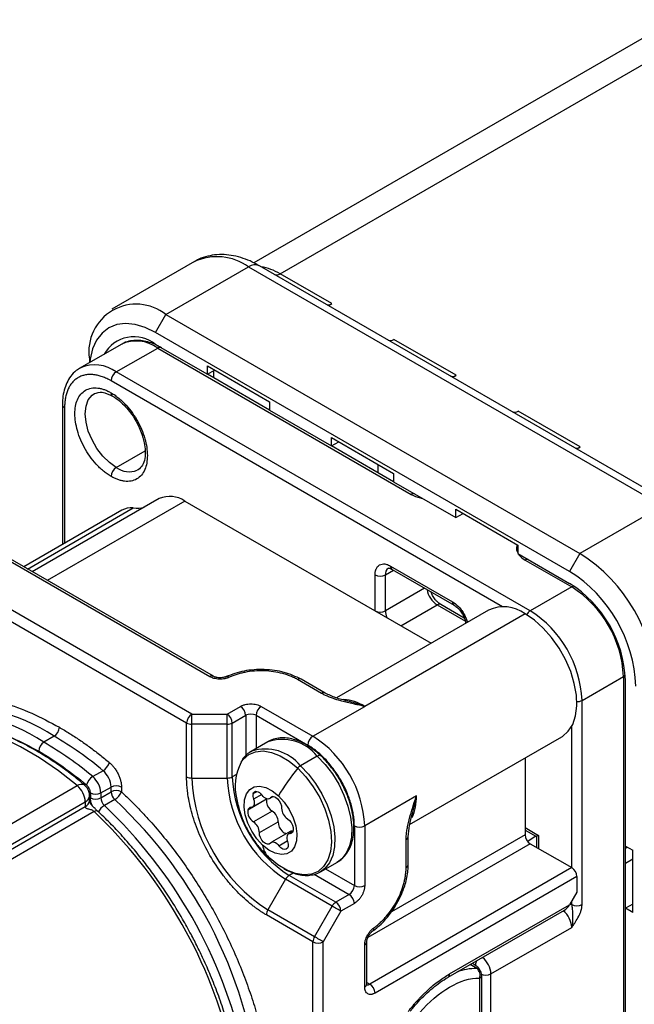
# Model space of a CAD drawing. Header units: millimetres. Extents: x 13 to 546, y 13 to 419.
# Tile 15 of 16: x 445 to 487, y 318 to 385. Entities that reach past the tile are written whole.
import ezdxf

# ---------------------------------------------------------------- set-up
doc = ezdxf.new("R2010")
doc.units = ezdxf.units.MM
doc.header["$LTSCALE"] = 2

msp = doc.modelspace()

# ---------------------------------------------------------------- linework, layer by layer
for p, q in [((491.252, 385.972), (461.372, 368.723)), ((463.176, 367.973), (493.135, 385.268)), ((457.318, 368.808), (451.676, 365.551)), ((455.376, 365.184), (461.018, 368.441)), ((461.018, 368.441), (489.302, 352.113)), ((490.052, 352.187), (461.768, 368.515)), ((466.712, 365.932), (463.176, 367.973)), ((466.478, 365.796), (466.712, 365.932)), ((454.669, 363.96), (455.376, 365.184)), ((455.376, 365.184), (483.66, 348.856)), ((482.953, 347.631), (454.669, 363.96)), ((475.197, 361.033), (470.954, 363.482)), ((452.31, 363.146), (449.482, 361.513)), ((451.982, 361.265), (454.81, 362.898)), ((454.669, 363.143), (454.642, 363.127)), ((454.669, 363.143), (458.204, 361.102)), ((454.81, 362.898), (472.134, 352.897)), ((454.95, 362.978), (454.952, 362.979)), ((450.143, 362.163), (450.143, 361.895)), ((449.536, 361.543), (449.482, 361.513)), ((458.204, 361.674), (462.447, 359.224)), ((458.204, 361.102), (458.204, 361.674)), ((480.266, 344.937), (451.982, 361.265)), ((458.204, 361.102), (458.699, 361.388)), ((462.447, 358.658), (458.209, 361.105)), ((458.629, 361.347), (458.629, 360.863)), ((474.963, 360.898), (475.197, 361.033)), ((478.371, 345.214), (451.628, 360.653)), ((450.482, 359.781), (450.513, 359.798)), ((448.3, 359.019), (448.3, 349.47)), ((448.446, 358.815), (448.446, 349.555)), ((462.447, 359.224), (462.447, 358.653)), ((462.447, 358.653), (466.69, 356.204)), ((483.682, 356.135), (479.44, 358.584)), ((466.69, 356.775), (470.932, 354.326)), ((466.69, 356.204), (466.69, 356.775)), ((466.69, 356.204), (467.185, 356.489)), ((470.932, 353.76), (466.695, 356.206)), ((483.448, 356), (483.682, 356.135)), ((451.982, 354.733), (453.955, 355.872)), ((469.872, 354.372), (469.872, 354.938)), ((453.482, 354.584), (453.408, 354.546)), ((470.932, 354.326), (470.932, 353.754)), ((470.932, 353.754), (475.175, 351.305)), ((454.916, 352.611), (446.242, 347.603)), ((456.666, 352.437), (447.267, 347.012)), ((456.666, 352.437), (473.498, 342.72)), ((489.302, 352.113), (483.66, 348.856)), ((458.365, 340.435), (439.369, 351.402)), ((458.615, 340.46), (439.619, 351.427)), ((452.353, 351.81), (445.654, 347.943)), ((445.911, 347.794), (453.141, 351.968)), ((475.175, 351.877), (479.418, 349.427)), ((475.175, 351.305), (475.175, 351.877)), ((475.175, 351.305), (475.67, 351.591)), ((457.139, 337.878), (434.304, 351.06)), ((456.785, 337.266), (433.951, 350.448)), ((479.418, 349.427), (479.418, 348.856)), ((479.418, 348.856), (482.953, 346.815)), ((483.66, 348.856), (482.953, 347.631)), ((470.72, 347.998), (474.963, 345.549)), ((479.912, 348.407), (483.094, 346.57)), ((469.659, 344.936), (469.659, 347.386)), ((470.367, 347.386), (470.927, 347.709)), ((470.367, 344.936), (470.367, 347.386)), ((470.824, 347.769), (475.066, 345.32)), ((473.049, 346.485), (470.367, 344.936)), ((473.585, 345.978), (473.461, 346.247)), ((483.094, 346.57), (480.266, 344.937)), ((471.427, 343.916), (473.902, 345.344)), ((473.902, 345.344), (475.833, 344.23)), ((475.757, 344.442), (474.152, 345.369)), ((477.413, 344.98), (467.022, 338.982)), ((479.912, 344.733), (468.952, 338.406)), ((466.009, 339.288), (464.356, 340.243)), ((466.259, 339.313), (464.606, 340.267)), ((483.802, 338.813), (486.63, 340.446)), ((486.63, 340.446), (486.63, 301.252)), ((486.771, 328.851), (486.771, 340.201)), ((483.802, 324.862), (483.802, 338.813)), ((457.139, 337.878), (459.553, 337.878)), ((457.139, 337.181), (457.139, 337.878)), ((459.553, 337.878), (460.467, 338.406)), ((459.553, 337.181), (459.553, 337.878)), ((461.881, 338.406), (465.417, 336.365)), ((465.417, 336.365), (468.952, 338.406)), ((456.785, 333.591), (456.785, 337.266)), ((459.553, 337.181), (457.139, 337.181)), ((457.139, 333.507), (457.139, 337.181)), ((459.553, 333.507), (459.553, 337.181)), ((459.906, 337.266), (460.821, 337.793)), ((459.906, 333.591), (459.906, 337.266)), ((460.821, 337.793), (460.821, 335.03)), ((461.528, 337.793), (465.063, 335.752)), ((461.528, 337.793), (461.528, 335.522)), ((483.094, 327.382), (483.094, 337.034)), ((447.739, 336.364), (447.032, 335.956)), ((462.335, 335.988), (461.19, 335.327)), ((472.022, 330.322), (482.412, 336.32)), ((461.19, 335.327), (461.233, 335.351)), ((465.707, 335.001), (464.562, 334.341)), ((479.912, 334.877), (479.912, 329.627)), ((451.076, 334.009), (450.369, 333.601)), ((457.139, 333.507), (459.553, 333.507)), ((460.19, 333.755), (459.906, 333.591)), ((431.051, 322.449), (449.309, 332.989)), ((450.214, 332.486), (450.214, 332.161)), ((450.921, 332.486), (451.628, 332.894)), ((450.921, 332.161), (451.628, 332.569)), ((450.921, 332.486), (450.921, 332.161)), ((451.628, 332.569), (451.628, 332.894)), ((452.335, 332.894), (452.335, 332.569)), ((461.325, 332.44), (461.595, 332.595)), ((431.603, 321.334), (449.86, 331.873)), ((449.86, 331.873), (449.86, 331.549)), ((450.153, 331.957), (450.153, 332.282)), ((451.878, 332.034), (451.171, 331.626)), ((460.974, 331.34), (462.254, 332.078)), ((461.288, 331.529), (462.258, 332.089)), ((461.914, 332.373), (461.357, 332.052)), ((462.258, 332.089), (462.254, 332.078)), ((462.457, 332.101), (462.693, 332.237)), ((462.657, 332.236), (462.518, 332.156)), ((472.488, 332.282), (468.952, 330.241)), ((449.86, 331.549), (431.718, 321.075)), ((450.464, 331.218), (431.957, 320.534)), ((462.637, 331.244), (461.357, 330.505)), ((461.758, 329.773), (463.038, 330.511)), ((472.165, 330.911), (472.188, 330.996)), ((472.188, 330.996), (472.213, 331.085)), ((463.858, 329.855), (462.578, 329.116)), ((464.058, 329.867), (463.747, 329.688)), ((463.853, 329.715), (464.036, 329.82)), ((468.245, 330.241), (468.245, 326.158)), ((468.952, 330.241), (468.952, 326.158)), ((479.912, 330.117), (480.832, 329.586)), ((479.912, 329.948), (480.685, 329.502)), ((463.094, 328.879), (463.663, 329.208)), ((479.912, 329.627), (470.783, 324.357)), ((471.781, 327.383), (471.781, 329.292)), ((471.927, 327.587), (471.927, 329.496)), ((480.12, 329.181), (480.054, 329.219)), ((480.635, 329.53), (480.12, 329.181)), ((480.12, 329.136), (480.12, 329.181)), ((480.685, 329.502), (480.685, 328.773)), ((480.832, 329.586), (480.832, 328.688)), ((480.266, 329.015), (469.17, 322.609)), ((480.266, 329.015), (483.094, 327.382)), ((486.771, 328.851), (487.266, 328.566)), ((486.776, 324.608), (486.776, 328.848)), ((486.904, 328.775), (486.776, 328.701)), ((487.266, 324.32), (487.266, 328.566)), ((462.384, 328.1), (462.427, 328.062)), ((462.387, 328.103), (462.598, 327.92)), ((462.602, 327.905), (462.427, 328.062)), ((465.94, 327.099), (467.084, 327.76)), ((487.266, 327.952), (486.776, 327.669)), ((465.94, 327.099), (465.897, 327.075)), ((466.278, 327.294), (468.245, 326.158)), ((483.094, 327.382), (469.306, 319.422)), ((463.545, 326.591), (462.338, 324.5)), ((466.727, 324.754), (463.545, 326.591)), ((464.074, 327.016), (463.795, 326.855)), ((466.977, 325.018), (463.795, 326.855)), ((465.501, 326.926), (467.892, 325.546)), ((483.448, 326.769), (469.659, 318.809)), ((483.448, 326.769), (483.448, 325.708)), ((467.892, 325.546), (466.977, 325.018)), ((483.448, 325.708), (482.953, 324.851)), ((483.094, 324.862), (483.094, 325.096)), ((465.52, 322.664), (462.338, 324.5)), ((465.52, 322.664), (466.727, 324.754)), ((467.331, 324.406), (466.124, 322.315)), ((468.245, 324.934), (467.331, 324.406)), ((474.647, 319.886), (482.599, 324.477)), ((474.751, 320.115), (482.953, 324.851)), ((483.001, 324.934), (483.094, 324.862)), ((487.266, 324.891), (486.771, 324.605)), ((486.771, 316.603), (486.771, 324.605)), ((487.266, 324.32), (486.771, 324.605)), ((465.417, 322.315), (462.235, 324.152)), ((477.579, 320.115), (483.094, 323.299)), ((465.417, 310.256), (465.417, 322.315)), ((466.124, 310.188), (466.124, 322.315)), ((468.952, 319.218), (468.952, 322.098)), ((469.099, 319.422), (469.099, 322.302)), ((476.608, 320.494), (476.154, 320.756)), ((476.698, 320.471), (476.178, 320.771)), ((476.311, 320.847), (476.518, 320.727)), ((476.801, 319.834), (476.801, 310.517)), ((476.948, 310.721), (476.948, 320.038)), ((477.579, 311.133), (477.579, 320.115)), ((469.099, 319.541), (469.306, 319.422))]:
    msp.add_line(p, q)
at = {"flags": 128}
for points in [[(454.669, 363.96), (453.961, 364.304), (453.27, 364.511), (452.614, 364.576), (452.009, 364.497), (451.469, 364.276), (451.008, 363.919), (450.637, 363.434), (450.365, 362.833), (450.199, 362.132), (450.171, 361.911)], [(451.982, 354.733), (451.51, 355.067), (451.061, 355.507), (450.659, 356.031), (450.323, 356.613), (450.071, 357.223), (449.914, 357.831), (449.86, 358.407), (449.914, 358.922), (450.071, 359.349), (450.323, 359.667), (450.482, 359.781)], [(482.412, 336.32), (482.47, 336.355), (482.865, 336.7), (483.165, 337.171), (483.36, 337.755), (483.445, 338.431), (483.416, 339.178), (483.274, 339.973), (483.025, 340.79), (482.676, 341.602), (482.238, 342.383), (481.725, 343.109), (481.154, 343.756), (480.544, 344.303), (479.912, 344.733)], [(449.309, 332.989), (448.032, 333.992), (446.741, 334.877), (445.444, 335.637), (444.151, 336.268), (442.871, 336.764), (441.614, 337.122), (440.388, 337.34), (439.203, 337.415), (438.067, 337.347), (436.989, 337.137), (435.976, 336.786), (435.316, 336.461)], [(460.51, 334.581), (460.654, 334.778), (461.031, 335.108), (461.488, 335.303), (462.011, 335.355), (462.581, 335.262), (463.178, 335.029), (463.784, 334.662), (464.376, 334.175)], [(465.944, 335.037), (465.927, 335.049), (465.886, 335.059), (465.835, 335.054), (465.774, 335.035), (465.707, 335.001)], [(465.707, 335.001), (466.249, 334.432), (466.744, 333.786), (467.177, 333.081), (467.535, 332.339), (467.808, 331.583), (467.986, 330.837), (468.065, 330.121), (468.041, 329.459), (467.917, 328.87), (467.695, 328.373), (467.382, 327.982), (467.084, 327.76)], [(464.376, 334.175), (464.936, 333.584), (465.443, 332.908), (465.88, 332.172), (466.233, 331.4), (466.49, 330.618), (466.642, 329.854), (466.683, 329.132), (466.612, 328.478), (466.432, 327.914), (466.149, 327.459), (465.772, 327.129), (465.315, 326.935), (464.792, 326.883), (464.223, 326.975), (463.625, 327.209), (463.019, 327.575), (462.602, 327.905)], [(464.562, 334.341), (465.104, 333.771), (465.599, 333.125), (466.032, 332.42), (466.391, 331.678), (466.663, 330.922), (466.841, 330.176), (466.92, 329.46), (466.896, 328.798), (466.772, 328.209), (466.55, 327.712), (466.237, 327.321), (465.94, 327.099)], [(449.309, 332.989), (449.444, 333.055), (449.567, 333.091), (449.675, 333.096), (449.763, 333.07), (449.796, 333.048)], [(461.981, 328.925), (461.583, 329.36), (461.24, 329.869), (460.971, 330.42), (460.791, 330.983), (460.713, 331.523), (460.739, 332.011), (460.868, 332.417), (461.094, 332.718), (461.402, 332.896), (461.775, 332.941), (462.191, 332.851), (462.626, 332.63), (463.055, 332.292)], [(461.325, 332.44), (461.363, 332.517), (461.421, 332.571), (461.494, 332.599), (461.578, 332.598), (461.671, 332.57), (461.765, 332.515), (461.857, 332.436), (461.942, 332.338)], [(461.357, 332.052), (461.39, 331.946), (461.406, 331.843), (461.406, 331.748), (461.39, 331.665), (461.357, 331.596), (461.311, 331.545), (461.251, 331.513), (461.182, 331.502)], [(462.518, 332.156), (462.468, 332.108), (462.407, 332.081), (462.336, 332.074), (462.258, 332.089), (462.176, 332.125), (462.094, 332.18), (462.015, 332.252), (461.942, 332.338)], [(463.055, 332.292), (463.452, 331.856), (463.796, 331.348), (464.065, 330.797), (464.244, 330.234), (464.323, 329.694), (464.297, 329.206), (464.167, 328.8), (463.942, 328.499), (463.634, 328.321), (463.261, 328.276), (462.845, 328.366), (462.409, 328.586), (461.981, 328.925)], [(462.518, 332.156), (462.606, 332.223), (462.723, 332.235), (462.856, 332.189), (462.99, 332.09), (463.111, 331.95), (463.206, 331.783), (463.263, 331.608), (463.278, 331.444)], [(450.702, 331.253), (450.684, 331.265), (450.643, 331.276), (450.591, 331.271), (450.531, 331.251), (450.464, 331.218)], [(463.678, 330.712), (463.811, 330.606), (463.929, 330.461), (464.018, 330.291), (464.07, 330.117), (464.077, 329.957), (464.04, 329.827), (463.963, 329.744), (463.853, 329.715)], [(462.517, 329.061), (462.429, 328.994), (462.312, 328.982), (462.179, 329.028), (462.045, 329.127), (461.924, 329.267), (461.83, 329.434), (461.772, 329.609), (461.758, 329.773)], [(462.517, 329.061), (462.567, 329.109), (462.628, 329.136), (462.7, 329.143), (462.778, 329.128), (462.859, 329.092), (462.942, 329.037), (463.021, 328.965), (463.094, 328.879)], [(463.678, 329.165), (463.723, 328.991), (463.723, 328.834), (463.68, 328.711), (463.597, 328.636), (463.484, 328.615), (463.352, 328.653), (463.217, 328.744), (463.094, 328.879)], [(467.331, 324.406), (467.275, 324.438), (467.208, 324.477), (467.133, 324.52), (467.051, 324.568), (466.966, 324.617), (466.882, 324.665), (466.801, 324.712), (466.727, 324.754)], [(466.124, 322.315), (466.068, 322.347), (466.001, 322.386), (465.925, 322.43), (465.844, 322.477), (465.759, 322.526), (465.675, 322.574), (465.594, 322.621), (465.52, 322.664)]]:
    msp.add_lwpolyline(points, dxfattribs=at)
for centre, radius, start, end in [((458.854, 365.455), 3.688, 54.0761, 114.61344), ((461.457, 367.828), 0.754, 65.68605, 125.61817), ((461.307, 364.924), 3.575, 58.48849, 80.90743), ((462.941, 368.303), 0.406, 247.38745, 305.46835), ((453.348, 362.655), 3.242, 51.28179, 188.72896), ((466.476, 366.262), 0.406, 247.38745, 305.46835), ((453.19, 361.328), 2.341, 50.81942, 150.66837), ((470.719, 363.813), 0.406, 247.38745, 305.46835), ((453.353, 360.931), 2.448, 53.47043, 115.21911), ((454.963, 362.676), 0.269, 77.17035, 124.54941), ((450.518, 359.276), 2.47, 53.64399, 113.41657), ((452.396, 360.618), 0.768, 122.60548, 177.39452), ((474.961, 361.364), 0.406, 247.38745, 305.46835), ((451.865, 359.806), 0.239, 172.69649, 236.42037), ((448.551, 359.046), 0.253, 186.88464, 245.52084), ((479.204, 358.915), 0.406, 247.38745, 305.46835), ((483.447, 356.465), 0.406, 247.38745, 305.46835), ((452.396, 354.086), 0.768, 122.60548, 177.39452), ((452.867, 355.951), 1.506, 233.99832, 291.07428), ((455.635, 350.955), 1.805, 55.20065, 113.48889), ((472.287, 352.675), 0.269, 77.17035, 124.54941), ((453.364, 354.202), 2.246, 264.30399, 283.62805), ((452.991, 350.669), 1.307, 83.41856, 119.18612), ((477.576, 339.301), 11.327, 2.48713, 57.51287), ((470.958, 347.968), 0.24, 172.74417, 235.94365), ((480.065, 348.185), 0.269, 77.17035, 124.54941), ((470.013, 348.068), 0.769, 242.60967, 297.39033), ((470.842, 347.446), 0.479, 123.82448, 187.27907), ((477.723, 339.386), 9.764, 2.38686, 57.61314), ((478.516, 339.844), 8.263, 2.4764, 57.5236), ((483.258, 346.315), 0.303, 87.87216, 122.6321), ((474.737, 346.648), 1.548, 189.52803, 237.36599), ((478.986, 340.116), 7.651, 2.4763, 57.5237), ((474.049, 345.14), 0.251, 65.69288, 125.61758), ((475.199, 345.518), 0.239, 172.63762, 237.01451), ((470.013, 345.618), 0.769, 242.60967, 297.39033), ((471.683, 344.964), 1.317, 181.2261, 201.89949), ((478.458, 342.794), 2.423, 53.12723, 115.56231), ((480.654, 344.319), 0.73, 122.12573, 151.08171), ((476.158, 338.483), 7.651, 2.4763, 57.5237), ((486.491, 340.715), 0.303, 297.36377, 332.0978), ((458.511, 340.237), 0.246, 64.85706, 126.30963), ((459.553, 340.238), 0.211, 47.14816, 108.19396), ((464.501, 340.052), 0.24, 64.04663, 127.25309), ((466.154, 339.098), 0.239, 63.36201, 127.3214), ((467.246, 335.669), 3.225, 58.05813, 85.25585), ((483.46, 339.459), 0.73, 268.91742, 297.8692), ((440.253, 325.678), 12.312, 56.59123, 97.47244), ((440.997, 326.18), 12.214, 56.49256, 98.59555), ((457.553, 337.231), 0.768, 122.60548, 177.39452), ((459.139, 337.231), 0.768, 2.60548, 57.39452), ((460.053, 337.758), 0.768, 2.60548, 57.39452), ((461.174, 337.111), 0.769, 62.60967, 117.39033), ((462.295, 337.758), 0.768, 122.60548, 177.39452), ((457.124, 337.902), 0.721, 241.95976, 271.1441), ((459.567, 337.902), 0.721, 268.8559, 298.04024), ((447.325, 337.011), 0.768, 302.60548, 357.39452), ((447.446, 335.308), 0.768, 122.60548, 177.39452), ((435.117, 315.527), 23.65, 49.83976, 59.74706), ((435.824, 315.935), 23.65, 49.83976, 59.74706), ((463.315, 333.08), 3.068, 38.76765, 108.63342), ((465.831, 335.717), 0.768, 122.60548, 177.39452), ((461.309, 329.91), 7.651, 2.4764, 57.5236), ((462.154, 332.394), 3.096, 38.9424, 107.30859), ((450.57, 334.846), 0.978, 301.16498, 343.41041), ((463.625, 332.935), 3.523, 152.15603, 194.56486), ((450.064, 332.814), 1.567, 2.93108, 49.72757), ((478.211, 323.057), 17.748, 141.21419, 148.64484), ((464.928, 333.743), 0.7, 121.43483, 141.92716), ((450.875, 332.764), 0.978, 121.16498, 163.41041), ((449.356, 332.406), 1.567, 2.93108, 49.72757), ((457.124, 334.228), 0.721, 241.95976, 271.1441), ((468.384, 333.995), 11.256, 182.48735, 237.51265), ((459.567, 334.228), 0.721, 268.8559, 298.04024), ((468.185, 333.88), 8.64, 182.4763, 237.5237), ((468.314, 333.955), 8.416, 182.4764, 237.5236), ((448.296, 331.793), 1.567, 2.93108, 49.72757), ((450.568, 333.168), 0.769, 242.60967, 297.39033), ((451.982, 332.211), 0.769, 62.60967, 117.39033), ((451.982, 331.887), 0.769, 62.60967, 117.39033), ((452.41, 332.609), 0.783, 182.92563, 227.19983), ((451.317, 332.977), 1.097, 300.7859, 338.17608), ((449.653, 332.331), 0.503, 294.37531, 354.29773), ((449.653, 332.007), 0.503, 294.37466, 354.3052), ((450.568, 332.843), 0.769, 242.60967, 297.39033), ((451.703, 332.201), 0.783, 182.92563, 227.19983), ((430.192, 308.775), 31.801, 5.53361, 47.00432), ((461.923, 332.294), 0.615, 166.35788, 203.18285), ((462.745, 331.941), 0.51, 164.38549, 191.58627), ((463.143, 332.003), 0.912, 190.36996, 236.32109), ((469.259, 332.173), 3.231, 334.94422, 1.93177), ((427.656, 307.205), 33.118, 14.49239, 46.47494), ((451.778, 330.633), 1.164, 121.43097, 151.30093), ((428.529, 307.727), 32.922, 12.64506, 46.54649), ((461.794, 331.211), 0.83, 171.05004, 238.24292), ((461.182, 331.288), 0.214, 89.98914, 166.0936), ((462.154, 330.504), 0.884, 0.49887, 56.86818), ((464.161, 331.452), 0.884, 180.49887, 236.86818), ((460.874, 329.765), 0.884, 0.49887, 56.86818), ((463.93, 330.522), 0.892, 180.65906, 227.31414), ((463.669, 330.185), 0.469, 222.88015, 263.9387), ((463.971, 329.639), 0.243, 69.20324, 117.61921), ((468.599, 330.923), 0.769, 242.60967, 297.39033), ((464.244, 329.407), 0.615, 166.35788, 203.18285), ((463.853, 329.501), 0.214, 89.98914, 166.0936), ((471.689, 329.512), 0.239, 292.66969, 356.63818), ((480.68, 329.662), 0.768, 182.60548, 237.39452), ((463.365, 329.092), 1.395, 186.89077, 225.31044), ((471.676, 327.613), 0.252, 294.4229, 353.75362), ((482.68, 326.734), 0.768, 2.60548, 57.39452), ((464.177, 326.243), 0.721, 121.95467, 151.14439), ((467.478, 326.193), 0.768, 302.60548, 357.39452), ((468.599, 326.841), 0.769, 242.60967, 297.39033), ((467.478, 324.899), 0.768, 2.60548, 57.39452), ((462.956, 324.127), 0.721, 148.85627, 178.0435), ((467.359, 324.406), 0.721, 121.95467, 151.14439), ((466.563, 324.371), 0.768, 2.60548, 57.39452), ((481.531, 323.219), 1.566, 2.93117, 50.76665), ((483.448, 325.544), 0.769, 242.60967, 297.39033), ((469.374, 323.226), 0.212, 312.50066, 12.77779), ((466.138, 322.29), 0.721, 148.85627, 178.0435), ((465.77, 322.997), 0.769, 242.60967, 297.39033), ((468.86, 322.319), 0.24, 292.7304, 356.0297), ((476.015, 320.035), 1.566, 2.93117, 50.76665), ((476.627, 316.707), 3.787, 90.28733, 111.26708), ((477.215, 320.707), 0.696, 154.58625, 178.28123), ((476.28, 320.04), 0.56, 338.42179, 54.20936), ((476.609, 320.315), 0.179, 60.11636, 90.40719), ((474.513, 320.085), 0.24, 303.89671, 7.27184), ((476.702, 320.059), 0.246, 293.69223, 355.03132), ((477.225, 320.797), 0.769, 242.60967, 297.39033), ((468.849, 319.447), 0.251, 294.37466, 354.3052), ((469.153, 319.645), 0.271, 258.28258, 304.43946), ((468.892, 318.774), 0.768, 2.60548, 57.39452)]:
    msp.add_arc(centre, radius, start, end)
for centre, major_axis, ratio, start_param, end_param in [((481.185, 329.79), (0.5, 0.289), 0.00007, 2.356154, 3.141633), ((482.599, 325.055), (0.354, 0.612), 0.577335, 3.92695, 4.71243)]:
    msp.add_ellipse(centre, major_axis=major_axis, ratio=ratio, start_param=start_param, end_param=end_param)
for points, knots in [([(461.729, 368.527), (461.63, 368.586), (461.326, 368.765), (460.801, 368.985), (460.159, 369.182), (459.508, 369.286), (458.859, 369.293), (458.224, 369.189), (457.696, 369.022), (457.41, 368.847), (457.307, 368.783)], [0, 0, 0, 0, 0.068579, 0.209215, 0.351013, 0.493106, 0.634897, 0.77659, 0.919461, 1, 1, 1, 1]), ([(455.059, 362.915), (454.986, 362.959), (454.757, 363.096), (454.365, 363.256), (453.888, 363.389), (453.41, 363.439), (452.942, 363.393), (452.59, 363.304), (452.419, 363.195), (452.381, 363.17)], [0, 0, 0, 0, 0.07978, 0.247952, 0.418434, 0.591133, 0.766652, 0.947129, 1, 1, 1, 1]), ([(449.552, 361.538), (449.448, 361.481), (449.184, 361.337), (448.861, 360.989), (448.586, 360.534), (448.408, 360.024), (448.311, 359.516), (448.308, 359.165), (448.307, 359.016)], [0, 0, 0, 0, 0.130007, 0.326848, 0.506415, 0.687632, 0.867843, 1, 1, 1, 1]), ([(451.628, 360.653), (451.578, 360.681), (451.477, 360.738), (451.328, 360.812), (451.179, 360.877), (451.032, 360.934), (450.886, 360.982), (450.741, 361.021), (450.598, 361.051), (450.403, 361.081), (450.162, 361.093), (449.882, 361.066), (449.618, 360.996), (449.374, 360.882), (449.154, 360.728), (448.962, 360.534), (448.798, 360.305), (448.668, 360.05), (448.568, 359.772), (448.498, 359.475), (448.454, 359.158), (448.449, 358.93), (448.446, 358.815)], [0, 0, 0, 0, 0.0302332, 0.0602674, 0.090169, 0.1200052, 0.1498437, 0.1797522, 0.2097979, 0.2400472, 0.304322, 0.3686714, 0.4343139, 0.5000325, 0.565675, 0.6313936, 0.6956684, 0.7600178, 0.8202695, 0.8799904, 0.9397207, 1, 1, 1, 1]), ([(451.628, 354.121), (451.583, 354.147), (451.494, 354.2), (451.361, 354.29), (451.23, 354.386), (451.099, 354.49), (450.97, 354.601), (450.843, 354.72), (450.601, 354.962), (450.259, 355.362), (449.866, 355.961), (449.544, 356.601), (449.318, 357.24), (449.182, 357.852), (449.139, 358.415), (449.182, 358.929), (449.317, 359.385), (449.544, 359.762), (449.866, 360.03), (450.259, 360.175), (450.631, 360.181), (450.937, 360.126), (451.164, 360.058), (451.395, 359.964), (451.55, 359.879), (451.628, 359.836)], [0, 0, 0, 0, 0.0172815, 0.0344394, 0.0515237, 0.0685846, 0.0856727, 0.1028385, 0.1201315, 0.1850858, 0.2500888, 0.3150431, 0.3800462, 0.4400062, 0.5000144, 0.5599744, 0.6199827, 0.6849369, 0.74994, 0.8148943, 0.8798974, 0.9100493, 0.9399368, 0.9698303, 1, 1, 1, 1]), ([(450.482, 359.781), (450.651, 359.839), (450.992, 359.958), (451.483, 359.725), (451.732, 359.607)], [0, 0, 0, 0, 0.494199, 1, 1, 1, 1]), ([(451.628, 359.836), (451.673, 359.81), (451.762, 359.757), (451.895, 359.667), (452.027, 359.571), (452.157, 359.467), (452.286, 359.355), (452.414, 359.237), (452.655, 358.995), (452.997, 358.595), (453.39, 357.996), (453.712, 357.356), (453.939, 356.717), (454.074, 356.105), (454.117, 355.542), (454.074, 355.027), (453.939, 354.572), (453.712, 354.195), (453.39, 353.927), (452.997, 353.782), (452.626, 353.775), (452.319, 353.83), (452.093, 353.899), (451.862, 353.993), (451.706, 354.078), (451.628, 354.121)], [0, 0, 0, 0, 0.017281, 0.034439, 0.051524, 0.068585, 0.085673, 0.102838, 0.120132, 0.185086, 0.250089, 0.315043, 0.380046, 0.440006, 0.500014, 0.559974, 0.619983, 0.684937, 0.74994, 0.814894, 0.879897, 0.910049, 0.939937, 0.96983, 1, 1, 1, 1]), ([(451.732, 359.607), (451.887, 359.506), (452.189, 359.311), (452.731, 358.788), (453.274, 358.057), (453.69, 357.184), (453.899, 356.454), (453.973, 355.84), (453.94, 355.307), (453.789, 354.837), (453.588, 354.672), (453.482, 354.584)], [0, 0, 0, 0, 0.090755, 0.1760082, 0.3289649, 0.4590809, 0.5658797, 0.6545566, 0.7545532, 0.869705, 1, 1, 1, 1]), ([(472.134, 352.897), (472.328, 352.8), (472.554, 352.686), (472.836, 352.638), (472.878, 352.631)], [0, 0, 0, 0, 0.8525, 1, 1, 1, 1]), ([(479.368, 349.456), (479.349, 349.379), (479.312, 349.224), (479.337, 349.033), (479.4, 348.929), (479.418, 348.899)], [0, 0, 0, 0, 0.415011, 0.831831, 1, 1, 1, 1]), ([(479.452, 348.836), (479.464, 348.812), (479.547, 348.649), (479.744, 348.518), (479.912, 348.407)], [0, 0, 0, 0, 0.147469, 1, 1, 1, 1]), ([(469.659, 347.386), (469.66, 347.416), (469.661, 347.477), (469.67, 347.564), (469.685, 347.646), (469.706, 347.723), (469.748, 347.835), (469.827, 347.966), (469.965, 348.081), (470.133, 348.143), (470.302, 348.146), (470.456, 348.116), (470.587, 348.07), (470.676, 348.022), (470.72, 347.998)], [0, 0, 0, 0, 0.048277, 0.096159, 0.14392, 0.191837, 0.240186, 0.370003, 0.500048, 0.629866, 0.759911, 0.840105, 0.919707, 1, 1, 1, 1]), ([(470.575, 347.844), (470.574, 347.844), (470.572, 347.845), (470.627, 347.849), (470.737, 347.824), (470.813, 347.773), (470.825, 347.765)], [0, 0, 0, 0, 0.236431, 0.596281, 0.938731, 1, 1, 1, 1]), ([(474.151, 345.373), (474.111, 345.397), (474.03, 345.445), (473.896, 345.565), (473.74, 345.735), (473.643, 345.886), (473.585, 345.978)], [0, 0, 0, 0, 0.214884, 0.430302, 0.656196, 1, 1, 1, 1]), ([(474.963, 345.549), (475.096, 345.456), (475.302, 345.311), (475.549, 345.016), (475.719, 344.76), (475.851, 344.487), (475.941, 344.273), (475.956, 344.163), (475.959, 344.141)], [0, 0, 0, 0, 0.302366, 0.466736, 0.631394, 0.795764, 0.960422, 1, 1, 1, 1]), ([(475.067, 345.316), (475.108, 345.292), (475.188, 345.244), (475.323, 345.124), (475.477, 344.953), (475.652, 344.7), (475.77, 344.44), (475.837, 344.227), (475.853, 344.136), (475.861, 344.085)], [0, 0, 0, 0, 0.1221699, 0.2445432, 0.372868, 0.5681748, 0.7984616, 0.8866759, 1, 1, 1, 1]), ([(464.606, 340.267), (464.238, 340.439), (463.503, 340.782), (462.1, 340.962), (460.673, 340.875), (459.883, 340.584), (459.487, 340.438)], [0, 0, 0, 0, 0.250441, 0.50059, 0.750444, 1, 1, 1, 1]), ([(464.356, 340.243), (464.314, 340.266), (464.229, 340.314), (464.095, 340.38), (463.957, 340.442), (463.813, 340.5), (463.664, 340.554), (463.51, 340.604), (463.207, 340.69), (462.733, 340.787), (462.077, 340.843), (461.414, 340.829), (460.882, 340.757), (460.484, 340.67), (460.208, 340.592), (459.943, 340.5), (459.779, 340.429), (459.697, 340.393)], [0, 0, 0, 0, 0.034719, 0.069221, 0.103596, 0.13793, 0.172313, 0.206833, 0.241578, 0.37075, 0.500025, 0.629197, 0.758473, 0.819072, 0.87921, 0.939361, 1, 1, 1, 1]), ([(459.697, 340.393), (459.673, 340.382), (459.626, 340.362), (459.551, 340.336), (459.472, 340.313), (459.358, 340.288), (459.206, 340.268), (459.017, 340.264), (458.829, 340.28), (458.655, 340.316), (458.496, 340.367), (458.409, 340.413), (458.365, 340.435)], [0, 0, 0, 0, 0.060565, 0.120703, 0.180889, 0.241592, 0.370671, 0.500114, 0.629193, 0.758636, 0.879225, 1, 1, 1, 1]), ([(459.073, 340.358), (459.003, 340.361), (458.905, 340.366), (458.779, 340.394), (458.693, 340.421), (458.634, 340.448), (458.617, 340.459), (458.616, 340.46)], [0, 0, 0, 0, 0.37903, 0.528727, 0.760077, 0.98373, 1, 1, 1, 1]), ([(459.484, 340.439), (459.47, 340.432), (459.435, 340.415), (459.348, 340.389), (459.226, 340.364), (459.128, 340.36), (459.073, 340.358)], [0, 0, 0, 0, 0.1500465, 0.3889173, 0.65073, 1, 1, 1, 1]), ([(468.952, 338.406), (468.798, 338.438), (468.536, 338.493), (468.136, 338.578), (467.771, 338.663), (467.4, 338.757), (467.063, 338.854), (466.753, 338.956), (466.474, 339.062), (466.226, 339.17), (466.08, 339.25), (466.009, 339.288)], [0, 0, 0, 0, 0.147354, 0.250119, 0.382201, 0.500241, 0.614053, 0.720513, 0.819999, 0.912972, 1, 1, 1, 1]), ([(467.775, 338.77), (467.504, 338.836), (466.978, 338.964), (466.494, 339.199), (466.259, 339.313)], [0, 0, 0, 0, 0.513805, 1, 1, 1, 1]), ([(435.026, 336.294), (435.041, 336.316), (435.325, 336.717), (436.006, 337.33), (437.071, 338.102), (438.267, 338.652), (439.556, 338.995), (440.924, 339.128), (442.49, 339.048), (444.251, 338.685), (446.176, 338.005), (447.46, 337.315), (448.093, 336.976)], [0, 0, 0, 0, 0.0058884, 0.1093136, 0.2127633, 0.3161885, 0.4196382, 0.5209086, 0.622203, 0.7517471, 0.8777686, 1, 1, 1, 1]), ([(460.467, 338.406), (460.49, 338.418), (460.535, 338.443), (460.611, 338.476), (460.691, 338.504), (460.809, 338.537), (460.97, 338.567), (461.174, 338.579), (461.378, 338.567), (461.569, 338.532), (461.741, 338.479), (461.834, 338.43), (461.881, 338.406)], [0, 0, 0, 0, 0.060259, 0.120021, 0.179824, 0.240208, 0.369998, 0.50013, 0.629921, 0.760053, 0.879943, 1, 1, 1, 1]), ([(468.952, 338.406), (468.732, 338.483), (468.343, 338.618), (467.954, 338.728), (467.79, 338.766), (467.789, 338.766)], [0, 0, 0, 0, 0.563292, 0.995783, 1, 1, 1, 1]), ([(449.794, 333.042), (449.555, 333.24), (448.982, 333.718), (448.055, 334.395), (447.018, 335.08), (445.968, 335.687), (444.911, 336.216), (443.851, 336.659), (442.794, 337.014), (441.743, 337.278), (440.704, 337.447), (439.681, 337.517), (438.677, 337.486), (437.698, 337.351), (436.75, 337.102), (435.955, 336.807), (435.502, 336.549), (435.332, 336.453)], [0, 0, 0, 0, 0.048309, 0.115994, 0.184165, 0.252735, 0.321643, 0.390845, 0.460307, 0.530019, 0.599986, 0.670234, 0.740827, 0.811882, 0.883594, 0.956249, 1, 1, 1, 1]), ([(443.008, 336.928), (443.018, 336.926), (443.62, 336.803), (444.854, 336.305), (446.076, 335.661), (446.678, 335.343)], [0, 0, 0, 0, 0.008545, 0.511842, 1, 1, 1, 1]), ([(448.093, 336.976), (448.208, 336.909), (448.438, 336.774), (448.782, 336.562), (449.126, 336.342), (449.469, 336.113), (449.811, 335.876), (450.152, 335.631), (450.492, 335.378), (450.832, 335.116), (451.17, 334.846), (451.395, 334.66), (451.507, 334.567)], [0, 0, 0, 0, 0.100295, 0.200393, 0.300344, 0.400197, 0.5, 0.599803, 0.699656, 0.799607, 0.899705, 1, 1, 1, 1]), ([(465.944, 335.037), (465.813, 335.154), (465.545, 335.393), (465.119, 335.691), (464.671, 335.941), (464.211, 336.126), (463.746, 336.238), (463.28, 336.269), (462.827, 336.198), (462.514, 336.106), (462.378, 336.008), (462.367, 336.001)], [0, 0, 0, 0, 0.112498, 0.230835, 0.35189, 0.475068, 0.599948, 0.726534, 0.855456, 0.988776, 1, 1, 1, 1]), ([(461.241, 335.348), (461.12, 335.277), (460.869, 335.128), (460.684, 334.89), (460.589, 334.766)], [0, 0, 0, 0, 0.4811136, 1, 1, 1, 1]), ([(468.245, 330.241), (468.245, 330.3), (468.243, 330.416), (468.232, 330.596), (468.215, 330.777), (468.191, 330.961), (468.159, 331.148), (468.121, 331.337), (468.075, 331.529), (468.003, 331.795), (467.893, 332.137), (467.73, 332.555), (467.538, 332.97), (467.317, 333.379), (467.073, 333.775), (466.809, 334.149), (466.53, 334.5), (466.243, 334.816), (465.952, 335.099), (465.66, 335.348), (465.364, 335.57), (465.164, 335.691), (465.063, 335.752)], [0, 0, 0, 0, 0.030233, 0.060267, 0.090169, 0.120005, 0.149844, 0.179752, 0.209798, 0.240047, 0.304322, 0.368671, 0.434314, 0.500032, 0.565675, 0.631394, 0.695668, 0.760018, 0.820269, 0.87999, 0.939721, 1, 1, 1, 1]), ([(451.507, 334.567), (451.536, 334.542), (451.592, 334.494), (451.673, 334.412), (451.753, 334.325), (451.857, 334.198), (451.98, 334.023), (452.107, 333.795), (452.21, 333.558), (452.282, 333.324), (452.327, 333.099), (452.333, 332.962), (452.335, 332.894)], [0, 0, 0, 0, 0.060869, 0.12136, 0.181883, 0.242848, 0.371344, 0.5001, 0.628597, 0.757352, 0.878612, 1, 1, 1, 1]), ([(467.268, 333.351), (467.129, 333.576), (466.934, 333.893), (466.607, 334.325), (466.313, 334.668), (466.075, 334.924), (465.946, 335.035), (465.944, 335.037)], [0, 0, 0, 0, 0.360602, 0.506886, 0.74785, 0.995049, 1, 1, 1, 1]), ([(462.235, 324.152), (462.168, 324.191), (462.035, 324.27), (461.836, 324.398), (461.638, 324.533), (461.44, 324.677), (461.135, 324.911), (460.727, 325.258), (460.219, 325.751), (459.724, 326.297), (459.083, 327.1), (458.354, 328.204), (457.762, 329.387), (457.388, 330.343), (457.162, 331.045), (456.989, 331.732), (456.883, 332.314), (456.822, 332.803), (456.791, 333.204), (456.787, 333.462), (456.785, 333.591)], [0, 0, 0, 0, 0.0233373, 0.0466311, 0.0699128, 0.0932136, 0.1165649, 0.1783068, 0.2400921, 0.3044082, 0.3687678, 0.5000057, 0.6312436, 0.6955596, 0.7599193, 0.8216612, 0.8834464, 0.9223121, 0.9611149, 1, 1, 1, 1]), ([(467.052, 327.747), (467.181, 327.828), (467.445, 327.994), (467.755, 328.368), (467.994, 328.814), (468.148, 329.326), (468.22, 329.88), (468.215, 330.459), (468.142, 331.038), (468.016, 331.591), (467.861, 332.081), (467.681, 332.538), (467.489, 332.953), (467.337, 333.226), (467.268, 333.351)], [0, 0, 0, 0, 0.08982, 0.183997, 0.279677, 0.375879, 0.471092, 0.564157, 0.653918, 0.737177, 0.812207, 0.872099, 0.941618, 1, 1, 1, 1]), ([(450.152, 332.282), (450.152, 332.29), (450.159, 332.394), (450.112, 332.601), (449.992, 332.864), (449.85, 332.986), (449.788, 333.039)], [0, 0, 0, 0, 0.028439, 0.358662, 0.720453, 1, 1, 1, 1]), ([(450.214, 332.486), (450.213, 332.505), (450.212, 332.542), (450.203, 332.602), (450.187, 332.662), (450.165, 332.724), (450.135, 332.791), (450.096, 332.862), (450.047, 332.931), (449.994, 332.993), (449.957, 333.027), (449.938, 333.043)], [0, 0, 0, 0, 0.10143, 0.200302, 0.298474, 0.397846, 0.50025, 0.627356, 0.757416, 0.877989, 1, 1, 1, 1]), ([(452.335, 332.569), (452.43, 332.48), (452.62, 332.302), (452.902, 332.028), (453.182, 331.749), (453.46, 331.464), (453.736, 331.174), (454.01, 330.879), (454.517, 330.317), (455.245, 329.461), (456.172, 328.266), (457.06, 327.009), (458.189, 325.248), (459.463, 322.939), (460.511, 320.552), (461.198, 318.638), (461.631, 317.224), (461.984, 315.831), (462.21, 314.701), (462.351, 313.819), (462.436, 313.175), (462.504, 312.539), (462.533, 312.121), (462.548, 311.912)], [0, 0, 0, 0, 0.017173, 0.034328, 0.051474, 0.068617, 0.085764, 0.102923, 0.120101, 0.182198, 0.244316, 0.307872, 0.371451, 0.500002, 0.628553, 0.69211, 0.755688, 0.817785, 0.879903, 0.909943, 0.939946, 0.969952, 1, 1, 1, 1]), ([(450.702, 331.253), (450.644, 331.307), (450.555, 331.39), (450.433, 331.513), (450.354, 331.599), (450.296, 331.666), (450.259, 331.713), (450.217, 331.773), (450.164, 331.863), (450.157, 331.921), (450.153, 331.957)], [0, 0, 0, 0, 0.237174, 0.36815, 0.495806, 0.569893, 0.612888, 0.662276, 0.791306, 1, 1, 1, 1]), ([(450.349, 331.606), (450.31, 331.702), (450.231, 331.894), (450.22, 332.072), (450.214, 332.161)], [0, 0, 0, 0, 0.504054, 1, 1, 1, 1]), ([(460.228, 332.047), (460.256, 331.89), (460.318, 331.539), (460.485, 331.012), (460.719, 330.4), (460.936, 329.998), (461.06, 329.767)], [0, 0, 0, 0, 0.194982, 0.438502, 0.678324, 1, 1, 1, 1]), ([(471.781, 329.292), (471.781, 329.335), (471.783, 329.424), (471.792, 329.564), (471.806, 329.712), (471.827, 329.867), (471.853, 330.03), (471.885, 330.201), (471.923, 330.38), (471.967, 330.566), (472.03, 330.812), (472.12, 331.13), (472.23, 331.49), (472.355, 331.879), (472.439, 332.133), (472.488, 332.282)], [0, 0, 0, 0, 0.047641, 0.097033, 0.148288, 0.201505, 0.256772, 0.314169, 0.373765, 0.435625, 0.499804, 0.617125, 0.749856, 0.853846, 1, 1, 1, 1]), ([(472.213, 331.085), (472.248, 331.208), (472.358, 331.59), (472.435, 332.003), (472.488, 332.282)], [0, 0, 0, 0, 0.3233548, 1, 1, 1, 1]), ([(449.86, 331.549), (449.861, 331.537), (449.863, 331.513), (449.878, 331.482), (449.902, 331.457), (449.938, 331.436), (450.001, 331.42), (450.091, 331.399), (450.201, 331.371), (450.303, 331.328), (450.394, 331.277), (450.442, 331.237), (450.464, 331.218)], [0, 0, 0, 0, 0.052886, 0.105351, 0.160071, 0.21942, 0.301491, 0.469985, 0.634943, 0.773734, 0.892303, 1, 1, 1, 1]), ([(456.509, 323.871), (456.225, 324.348), (455.827, 325.016), (455.197, 325.971), (454.644, 326.766), (453.958, 327.683), (453.212, 328.61), (452.405, 329.536), (451.566, 330.429), (450.986, 330.981), (450.701, 331.252)], [0, 0, 0, 0, 0.172193, 0.241319, 0.355955, 0.474558, 0.601368, 0.733236, 0.868892, 1, 1, 1, 1]), ([(471.927, 329.496), (471.946, 329.756), (471.984, 330.292), (472.136, 330.812), (472.214, 331.079)], [0, 0, 0, 0, 0.486166, 1, 1, 1, 1]), ([(461.06, 329.767), (461.23, 329.495), (461.472, 329.108), (461.909, 328.582), (462.194, 328.266), (462.413, 328.08), (462.458, 328.041)], [0, 0, 0, 0, 0.43023, 0.612999, 0.920957, 1, 1, 1, 1]), ([(463.434, 327.317), (463.507, 327.273), (463.73, 327.142), (464.105, 326.993), (464.554, 326.874), (465.002, 326.835), (465.435, 326.891), (465.739, 326.974), (465.874, 327.068), (465.888, 327.078)], [0, 0, 0, 0, 0.085168, 0.256612, 0.430512, 0.607328, 0.788525, 0.977375, 1, 1, 1, 1]), ([(469.581, 323.273), (469.622, 323.303), (469.705, 323.362), (469.827, 323.46), (469.948, 323.563), (470.067, 323.673), (470.184, 323.788), (470.3, 323.909), (470.516, 324.151), (470.818, 324.542), (471.161, 325.109), (471.441, 325.705), (471.606, 326.204), (471.698, 326.588), (471.746, 326.861), (471.775, 327.128), (471.779, 327.298), (471.781, 327.383)], [0, 0, 0, 0, 0.034719, 0.069221, 0.103596, 0.13793, 0.172313, 0.206833, 0.241578, 0.37075, 0.500025, 0.629197, 0.758473, 0.819072, 0.87921, 0.939361, 1, 1, 1, 1]), ([(471.135, 324.898), (471.25, 325.111), (471.412, 325.412), (471.598, 325.87), (471.731, 326.261), (471.844, 326.721), (471.916, 327.169), (471.921, 327.452), (471.924, 327.585)], [0, 0, 0, 0, 0.24263, 0.341086, 0.503065, 0.668929, 0.844773, 1, 1, 1, 1]), ([(468.952, 326.158), (468.952, 326.132), (468.951, 326.08), (468.941, 325.999), (468.925, 325.915), (468.895, 325.796), (468.841, 325.642), (468.749, 325.46), (468.636, 325.288), (468.511, 325.141), (468.379, 325.019), (468.29, 324.962), (468.245, 324.934)], [0, 0, 0, 0, 0.060259, 0.120021, 0.179824, 0.240208, 0.369998, 0.50013, 0.629921, 0.760053, 0.879943, 1, 1, 1, 1]), ([(469.515, 323.073), (469.535, 323.085), (469.693, 323.185), (469.972, 323.429), (470.31, 323.761), (470.599, 324.102), (470.872, 324.465), (471.042, 324.744), (471.135, 324.898)], [0, 0, 0, 0, 0.031925, 0.252949, 0.464072, 0.618208, 0.788992, 1, 1, 1, 1]), ([(483.094, 323.299), (483.121, 323.336), (483.171, 323.406), (483.24, 323.505), (483.299, 323.59), (483.418, 323.767), (483.511, 323.922), (483.577, 324.056), (483.577, 324.056), (483.578, 324.056), (483.578, 324.056), (483.578, 324.056), (483.578, 324.056), (483.578, 324.056), (483.578, 324.056), (483.578, 324.056), (483.578, 324.056), (483.578, 324.056), (483.578, 324.056), (483.578, 324.056), (483.578, 324.056), (483.578, 324.056), (483.578, 324.056), (483.578, 324.056), (483.578, 324.056), (483.578, 324.056), (483.578, 324.056), (483.578, 324.056), (483.578, 324.056), (483.578, 324.056), (483.578, 324.056), (483.578, 324.056), (483.578, 324.056), (483.578, 324.056), (483.578, 324.056), (483.578, 324.056), (483.578, 324.056), (483.578, 324.057), (483.578, 324.057), (483.578, 324.057), (483.578, 324.057), (483.578, 324.057), (483.578, 324.057), (483.578, 324.057), (483.578, 324.058), (483.579, 324.06), (483.581, 324.063), (483.585, 324.071), (483.593, 324.087), (483.607, 324.117), (483.635, 324.178), (483.672, 324.264), (483.704, 324.349), (483.722, 324.404), (483.729, 324.429), (483.734, 324.445), (483.738, 324.458), (483.741, 324.466), (483.741, 324.466), (483.741, 324.466), (483.741, 324.466), (483.741, 324.466), (483.741, 324.466), (483.741, 324.466), (483.741, 324.466), (483.741, 324.466), (483.741, 324.466), (483.741, 324.466), (483.741, 324.466), (483.741, 324.466), (483.741, 324.466), (483.741, 324.466), (483.741, 324.467), (483.741, 324.467), (483.741, 324.467), (483.741, 324.467), (483.741, 324.467), (483.741, 324.467), (483.741, 324.467), (483.741, 324.467), (483.741, 324.467), (483.741, 324.467), (483.741, 324.467), (483.741, 324.467), (483.741, 324.467), (483.741, 324.467), (483.741, 324.467), (483.741, 324.467), (483.741, 324.467), (483.741, 324.467), (483.741, 324.467), (483.741, 324.467), (483.741, 324.467), (483.741, 324.467), (483.741, 324.467), (483.741, 324.468), (483.742, 324.47), (483.743, 324.474), (483.745, 324.482), (483.749, 324.497), (483.757, 324.528), (483.771, 324.588), (483.787, 324.672), (483.799, 324.769), (483.801, 324.831), (483.802, 324.862)], [0, 0, 0, 0, 0.076588, 0.143735, 0.201615, 0.250284, 0.499021, 0.499037, 0.499054, 0.49907, 0.499086, 0.499102, 0.499118, 0.499134, 0.49915, 0.499166, 0.499182, 0.499198, 0.499214, 0.499231, 0.499247, 0.499263, 0.499279, 0.499295, 0.499311, 0.499327, 0.499343, 0.499359, 0.499375, 0.499391, 0.499408, 0.499424, 0.49944, 0.499456, 0.499472, 0.499488, 0.499504, 0.49952, 0.499536, 0.499552, 0.499568, 0.499601, 0.499665, 0.499794, 0.500051, 0.50108, 0.503138, 0.507246, 0.515438, 0.531727, 0.563943, 0.627071, 0.688775, 0.719218, 0.726794, 0.734358, 0.749454, 0.749469, 0.749485, 0.749501, 0.749517, 0.749533, 0.749549, 0.749564, 0.74958, 0.749596, 0.749612, 0.749628, 0.749644, 0.749659, 0.749675, 0.749691, 0.749707, 0.749723, 0.749739, 0.749755, 0.74977, 0.749786, 0.749802, 0.749818, 0.749834, 0.74985, 0.749865, 0.749881, 0.749897, 0.749913, 0.749929, 0.749945, 0.74996, 0.749976, 0.749992, 0.750008, 0.750024, 0.750087, 0.750214, 0.750467, 0.75148, 0.753505, 0.75755, 0.76562, 0.781679, 0.813506, 0.876229, 0.938109, 1, 1, 1, 1]), ([(483.094, 324.862), (483.111, 324.784), (483.122, 324.695), (483.138, 324.492), (483.144, 324.379), (483.156, 324.121), (483.163, 323.975), (483.155, 323.647), (483.138, 323.467), (483.094, 323.299)], [0, 0, 0, 0, 0.25, 0.25, 0.5, 0.5, 0.75, 0.75, 1, 1, 1, 1]), ([(459.863, 315.678), (459.829, 315.823), (459.691, 316.407), (459.378, 317.436), (458.934, 318.736), (458.447, 319.974), (457.978, 321.04), (457.527, 321.98), (457.061, 322.891), (456.704, 323.524), (456.509, 323.871)], [0, 0, 0, 0, 0.052789, 0.213601, 0.371384, 0.52255, 0.661388, 0.760212, 0.868601, 1, 1, 1, 1]), ([(468.952, 322.098), (468.953, 322.123), (468.954, 322.171), (468.962, 322.247), (468.976, 322.325), (469.002, 322.435), (469.049, 322.578), (469.129, 322.748), (469.227, 322.91), (469.339, 323.054), (469.458, 323.179), (469.54, 323.241), (469.581, 323.273)], [0, 0, 0, 0, 0.060565, 0.120703, 0.180889, 0.241592, 0.370671, 0.500114, 0.629193, 0.758636, 0.879225, 1, 1, 1, 1]), ([(469.239, 322.749), (469.277, 322.808), (469.33, 322.891), (469.416, 322.985), (469.472, 323.038), (469.505, 323.06), (469.515, 323.066)], [0, 0, 0, 0, 0.4395116, 0.6130984, 0.8813713, 1, 1, 1, 1]), ([(469.099, 322.303), (469.099, 322.303), (469.097, 322.324), (469.104, 322.392), (469.127, 322.494), (469.168, 322.615), (469.213, 322.7), (469.239, 322.749)], [0, 0, 0, 0, 0.004264, 0.266675, 0.472937, 0.699062, 1, 1, 1, 1]), ([(476.518, 320.727), (476.563, 320.696), (476.631, 320.648), (476.714, 320.55), (476.77, 320.466), (476.799, 320.405), (476.813, 320.375)], [0, 0, 0, 0, 0.382105, 0.589458, 0.797904, 1, 1, 1, 1]), ([(476.945, 320.038), (476.94, 320.096), (476.93, 320.214), (476.838, 320.37), (476.744, 320.437), (476.699, 320.469)], [0, 0, 0, 0, 0.336836, 0.679955, 1, 1, 1, 1]), ([(471.922, 317.539), (471.975, 317.607), (472.081, 317.744), (472.244, 317.943), (472.41, 318.137), (472.578, 318.326), (472.749, 318.509), (472.923, 318.687), (473.099, 318.859), (473.338, 319.081), (473.639, 319.343), (474.006, 319.63), (474.377, 319.891), (474.626, 320.041), (474.751, 320.115)], [0, 0, 0, 0, 0.062762, 0.125296, 0.187678, 0.249987, 0.312299, 0.374693, 0.437247, 0.500038, 0.625316, 0.749987, 0.874674, 1, 1, 1, 1]), ([(472.065, 317.561), (472.115, 317.625), (472.297, 317.863), (472.643, 318.252), (473.105, 318.724), (473.6, 319.165), (474.113, 319.551), (474.466, 319.792), (474.643, 319.884), (474.647, 319.886)], [0, 0, 0, 0, 0.0638, 0.236063, 0.419034, 0.6078, 0.800392, 0.995369, 1, 1, 1, 1]), ([(469.659, 318.809), (469.637, 318.797), (469.593, 318.773), (469.527, 318.746), (469.462, 318.727), (469.374, 318.711), (469.268, 318.713), (469.156, 318.754), (469.064, 318.831), (469, 318.939), (468.959, 319.068), (468.955, 319.168), (468.952, 319.218)], [0, 0, 0, 0, 0.060259, 0.120021, 0.179824, 0.240208, 0.369998, 0.50013, 0.629921, 0.760053, 0.879943, 1, 1, 1, 1]), ([(469.107, 319.351), (469.106, 319.352), (469.104, 319.354), (469.1, 319.399), (469.099, 319.422)], [0, 0, 0, 0, 0.487256, 1, 1, 1, 1])]:
    msp.add_open_spline(points, degree=3, knots=knots)
for points in [[(446.678, 335.343), (447.775, 334.71), (448.868, 333.939), (449.938, 333.043)], [(472.7, 317.466), (473.988, 318.966), (475.513, 319.846), (476.801, 319.834)]]:
    msp.add_open_spline(points, degree=3)

doc.saveas('drawing.dxf')
